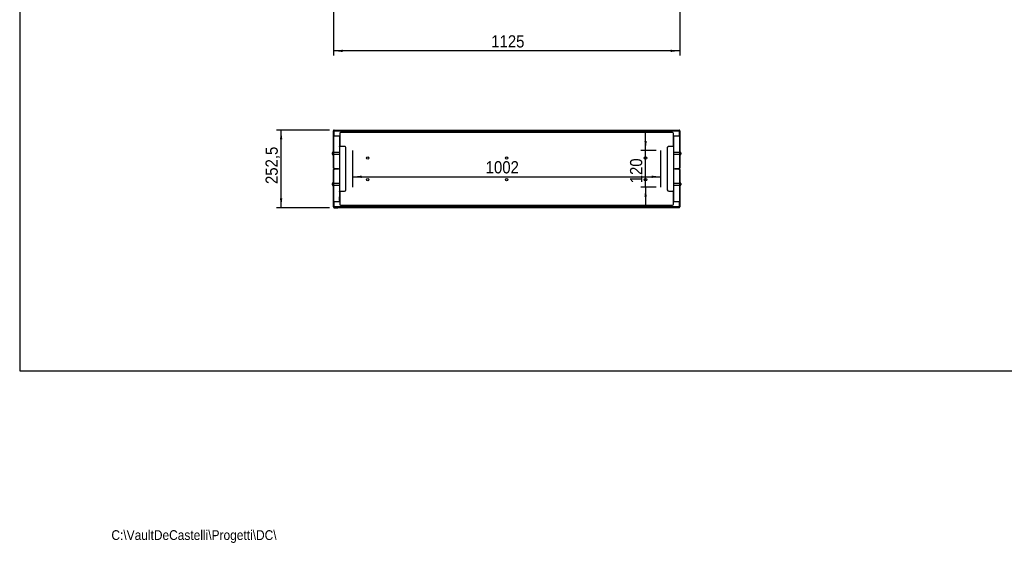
# Model space of a CAD drawing. Header units: millimetres. Extents: x -217 to 5933, y 23 to 4888.
# Tile 1 of 40: x -217 to 2981, y 23 to 1724. Entities that reach past the tile are written whole.
import ezdxf

# ---------------------------------------------------------------- set-up
doc = ezdxf.new("R2010")
doc.units = ezdxf.units.MM
doc.header["$LTSCALE"] = 15
doc.linetypes.add('SLD-Centro', pattern=[19.05, 15.24, -1.27, 1.27, -1.27])
doc.linetypes.add('SLD-Solido', pattern=[0])
for name, color, linetype in [('NOTE', 3, 'SLD-Solido'), ('PIEGHE', 6, 'SLD-Centro'), ('QUOTE', 1, 'SLD-Solido'), ('SCHIZZI', 9, 'Continuous')]:
    doc.layers.add(name, color=color, linetype=linetype)
doc.styles.add('SLDTEXTSTYLE1', font='GOTHIC.TTF', dxfattribs={"width": 0.913})
doc.dimstyles.new('SLDDIMSTYLE0', dxfattribs={"dimtxt": 39.6875, "dimasz": 30, "dimexe": 0, "dimexo": 0.0625, "dimgap": 9.921875, "dimtad": 1, "dimdec": 1, "dimrnd": 1e-09, "dimzin": 12, "dimdsep": 46, "dimtxsty": 'SLDTEXTSTYLE1', "dimsah": 1, "dimcen": 0.09, "dimadec": 0, "dimazin": 3, "dimtfac": 1, "dimtdec": 1, "dimtofl": 0, "dimtmove": 0, "dimatfit": 3, "dimfxl": 1, "dimfrac": 2, "dimtolj": 1, "dimtzin": 12, "dimarcsym": 0})
doc.dimstyles.new('SLDDIMSTYLE1', dxfattribs={"dimtxt": 39.6875, "dimasz": 30, "dimexe": 0, "dimexo": 0.0625, "dimgap": 9.921875, "dimtad": 1, "dimdec": 1, "dimrnd": 1e-09, "dimzin": 12, "dimdsep": 46, "dimtxsty": 'SLDTEXTSTYLE1', "dimsah": 1, "dimcen": 0.09, "dimadec": 0, "dimazin": 3, "dimtfac": 1, "dimtdec": 1, "dimtmove": 0, "dimatfit": 0, "dimfxl": 1, "dimfrac": 2, "dimtolj": 1, "dimtzin": 12, "dimarcsym": 0})

# ---------------------------------------------------------------- blocks, each defined once
blk = doc.blocks.new('_D_1')
at = {"layer": 'QUOTE', "transparency": 16777216}
for p, q in [((802, 1758.8), (802, 1607.6)), ((1927, 1758.8), (1927, 1607.6)), ((1927, 1622.6), (802, 1622.6))]:
    blk.add_line(p, q, dxfattribs=at)
for points in [[(802, 1622.6), (832, 1618.9), (832, 1626.4)], [(1927, 1622.6), (1897, 1626.4), (1897, 1618.9)]]:
    blk.add_solid(points, dxfattribs=at)
at = {"layer": 'QUOTE', "transparency": 16777216, "insert": (1314.6, 1673.3), "char_height": 39.69, "attachment_point": 1, "style": 'SLDTEXTSTYLE1'}
blk.add_mtext('1125', dxfattribs=at)
blk = doc.blocks.new('_D_5')
at = {"layer": 'QUOTE', "transparency": 16777216}
for p, q in [((789.4, 1365.5), (617.3, 1365.5)), ((632.3, 1113.1), (632.3, 1365.5)), ((789.4, 1113.1), (617.3, 1113.1))]:
    blk.add_line(p, q, dxfattribs=at)
for points in [[(632.3, 1365.5), (628.5, 1335.5), (636, 1335.5)], [(632.3, 1113.1), (636, 1143.1), (628.5, 1143.1)]]:
    blk.add_solid(points, dxfattribs=at)
at = {"layer": 'QUOTE', "transparency": 16777216, "insert": (581.6, 1190), "char_height": 39.69, "attachment_point": 1, "rotation": 90, "style": 'SLDTEXTSTYLE1'}
blk.add_mtext('252,5', dxfattribs=at)
blk = doc.blocks.new('_D_6')
at = {"layer": 'QUOTE', "transparency": 16777216}
blk.add_line((863.5, 1213.6), (1865.6, 1213.6), dxfattribs=at)
for points in [[(863.5, 1213.6), (893.5, 1209.8), (893.5, 1217.3)], [(1865.6, 1213.6), (1835.6, 1217.3), (1835.6, 1209.8)]]:
    blk.add_solid(points, dxfattribs=at)
at = {"layer": 'QUOTE', "transparency": 16777216, "insert": (1296.5, 1264.3), "char_height": 39.69, "attachment_point": 1, "style": 'SLDTEXTSTYLE1'}
blk.add_mtext('1002', dxfattribs=at)
blk = doc.blocks.new('_D_7')
at = {"layer": 'QUOTE', "transparency": 16777216}
for p, q in [((1815.8, 1299.3), (1815.8, 1359.3)), ((1850.6, 1299.3), (1800.8, 1299.3)), ((1815.8, 1179.4), (1815.8, 1299.3)), ((1850.6, 1179.4), (1800.8, 1179.4)), ((1815.8, 1179.4), (1815.8, 1119.4))]:
    blk.add_line(p, q, dxfattribs=at)
for points in [[(1815.8, 1299.3), (1819.6, 1329.3), (1812.1, 1329.3)], [(1815.8, 1179.4), (1812.1, 1149.4), (1819.6, 1149.4)]]:
    blk.add_solid(points, dxfattribs=at)
at = {"layer": 'QUOTE', "transparency": 16777216, "insert": (1765.2, 1192.4), "char_height": 39.69, "attachment_point": 1, "rotation": 90, "style": 'SLDTEXTSTYLE1'}
blk.add_mtext('120', dxfattribs=at)

msp = doc.modelspace()

# ---------------------------------------------------------------- linework, layer by layer
for p, q in [((802.05, 1241.74), (802.05, 1363.14)), ((803.25, 1241.74), (803.25, 1363.14)), ((804.45, 1365.54), (804.45, 1363.04)), ((804.45, 1365.54), (1924.65, 1365.54)), ((804.45, 1363.04), (1924.65, 1363.04)), ((804.45, 1363.04), (804.45, 1361.84)), ((804.45, 1345.04), (804.45, 1361.84)), ((822.4, 1345.04), (804.45, 1345.04)), ((822.4, 1354.04), (822.4, 1342.97)), ((1903.7, 1357.04), (825.4, 1357.04)), ((1906.7, 1342.97), (1906.7, 1354.04)), ((1924.65, 1345.04), (1906.7, 1345.04)), ((1924.65, 1363.04), (1924.65, 1365.54)), ((1924.65, 1361.84), (1924.65, 1363.04)), ((1924.65, 1361.84), (1924.65, 1345.04)), ((1925.85, 1363.14), (1925.85, 1241.74)), ((1927.05, 1363.14), (1927.05, 1241.74)), ((821.4, 1342.31), (821.39, 1317.64)), ((822.57, 1342.31), (821.4, 1342.31)), ((821.99, 1312.31), (821.89, 1166.31)), ((823.37, 1312.9), (822.21, 1312.9)), ((822.21, 1312.31), (822.21, 1312.9)), ((822.57, 1342.31), (822.55, 1317.64)), ((823.37, 1312.31), (823.37, 1312.9)), ((837.85, 1312.3), (824.38, 1312.31)), ((1904.71, 1312.31), (1891.24, 1312.3)), ((1905.72, 1312.9), (1905.72, 1312.31)), ((1905.72, 1312.9), (1906.88, 1312.9)), ((1906.54, 1317.64), (1906.52, 1342.31)), ((1906.52, 1342.31), (1907.69, 1342.31)), ((1906.88, 1312.9), (1906.89, 1312.31)), ((1907.2, 1166.31), (1907.1, 1312.31)), ((1907.7, 1317.64), (1907.69, 1342.31)), ((798.75, 1287.09), (798.75, 1291.59)), ((802.05, 1294.59), (801.75, 1294.59)), ((801.75, 1284.09), (802.05, 1284.09)), ((821.97, 1292.09), (803.25, 1292.09)), ((803.25, 1286.59), (821.97, 1286.59)), ((842.32, 1309.53), (842.32, 1309.53)), ((842.75, 1171.3), (842.84, 1307.3)), ((842.76, 1171.3), (842.85, 1307.3)), ((863.53, 1299.32), (863.53, 1179.35)), ((1865.56, 1179.35), (1865.56, 1299.32)), ((1886.24, 1307.3), (1886.33, 1171.3)), ((1886.25, 1307.3), (1886.34, 1171.3)), ((1886.77, 1309.53), (1886.77, 1309.53)), ((1925.85, 1292.09), (1907.12, 1292.09)), ((1907.12, 1286.59), (1925.85, 1286.59)), ((1927.35, 1294.59), (1927.05, 1294.59)), ((1927.05, 1284.09), (1927.35, 1284.09)), ((1930.35, 1291.59), (1930.35, 1287.09)), ((802.05, 1115.54), (802.05, 1236.94)), ((803.25, 1115.54), (803.25, 1236.94)), ((805.75, 1240.54), (804.45, 1240.54)), ((805.75, 1239.34), (804.45, 1239.34)), ((804.45, 1238.14), (805.75, 1238.14)), ((805.75, 1240.54), (818.25, 1240.54)), ((818.25, 1239.34), (805.75, 1239.34)), ((818.25, 1238.14), (805.75, 1238.14)), ((818.25, 1240.54), (818.25, 1239.34)), ((818.25, 1239.34), (818.25, 1238.14)), ((1910.85, 1239.34), (1910.85, 1240.54)), ((1910.85, 1240.54), (1923.35, 1240.54)), ((1923.35, 1239.34), (1910.85, 1239.34)), ((1910.85, 1238.14), (1910.85, 1239.34)), ((1923.35, 1238.14), (1910.85, 1238.14)), ((1924.65, 1240.54), (1923.35, 1240.54)), ((1924.65, 1239.34), (1923.35, 1239.34)), ((1923.35, 1238.14), (1924.65, 1238.14)), ((1925.85, 1236.94), (1925.85, 1115.54)), ((1927.05, 1236.94), (1927.05, 1115.54)), ((798.75, 1187.09), (798.75, 1191.59)), ((802.05, 1194.59), (801.75, 1194.59)), ((801.75, 1184.09), (802.05, 1184.09)), ((821.91, 1192.09), (803.25, 1192.09)), ((803.25, 1186.59), (821.9, 1186.59)), ((1925.85, 1192.09), (1907.18, 1192.09)), ((1907.19, 1186.59), (1925.85, 1186.59)), ((1927.35, 1194.59), (1927.05, 1194.59)), ((1927.05, 1184.09), (1927.35, 1184.09)), ((1930.35, 1191.59), (1930.35, 1187.09)), ((821.28, 1160.99), (821.27, 1136.31)), ((822.11, 1166.3), (821.96, 1166.31)), ((823.27, 1166.3), (822.11, 1166.3)), ((822.11, 1165.7), (822.11, 1166.3)), ((823.27, 1165.7), (822.11, 1165.7)), ((822.45, 1160.99), (822.43, 1136.31)), ((823.27, 1166.3), (823.13, 1166.31)), ((823.27, 1165.7), (823.27, 1166.3)), ((824.29, 1166.31), (837.75, 1166.3)), ((824.29, 1166.31), (837.75, 1166.3)), ((1891.34, 1166.3), (1904.8, 1166.31)), ((1891.34, 1166.3), (1904.8, 1166.31)), ((1905.96, 1166.31), (1905.82, 1166.3)), ((1905.82, 1166.3), (1905.82, 1165.7)), ((1905.82, 1166.3), (1906.98, 1166.3)), ((1905.82, 1165.7), (1906.98, 1165.7)), ((1906.66, 1136.31), (1906.64, 1160.99)), ((1907.13, 1166.31), (1906.98, 1166.3)), ((1906.98, 1166.3), (1906.98, 1165.7)), ((1907.82, 1136.31), (1907.81, 1160.99)), ((804.45, 1116.84), (804.45, 1133.64)), ((804.45, 1133.64), (822.4, 1133.64)), ((822.43, 1136.31), (821.27, 1136.31)), ((822.4, 1135.7), (822.4, 1124.64)), ((822.51, 1136.39), (822.43, 1136.31)), ((825.4, 1121.64), (1903.7, 1121.64)), ((1906.58, 1136.39), (1906.66, 1136.31)), ((1906.66, 1136.31), (1907.82, 1136.31)), ((1906.7, 1124.64), (1906.7, 1135.7)), ((1906.7, 1133.64), (1924.65, 1133.64)), ((1924.65, 1133.64), (1924.65, 1116.84)), ((804.45, 1116.84), (804.45, 1115.64)), ((1924.65, 1115.64), (804.45, 1115.64)), ((804.45, 1115.64), (804.45, 1113.14)), ((1924.65, 1113.14), (804.45, 1113.14)), ((1924.65, 1115.64), (1924.65, 1116.84)), ((1924.65, 1113.14), (1924.65, 1115.64))]:
    msp.add_line(p, q)
at = {"flags": 128}
for points in [[(824.29, 1166.31), (823.75, 1166.31), (823.24, 1166.31), (822.78, 1166.31), (822.4, 1166.31), (822.11, 1166.31), (821.94, 1166.31), (821.89, 1166.31), (821.96, 1166.31)], [(824.29, 1166.31), (824.02, 1166.31), (823.76, 1166.31), (823.53, 1166.31), (823.34, 1166.31), (823.2, 1166.31), (823.12, 1166.31), (823.09, 1166.31), (823.13, 1166.31)], [(1907.13, 1166.31), (1907.2, 1166.31), (1907.15, 1166.31), (1906.98, 1166.31), (1906.69, 1166.31), (1906.31, 1166.31), (1905.85, 1166.31), (1905.34, 1166.31), (1904.8, 1166.31)], [(1905.96, 1166.31), (1906, 1166.31), (1905.97, 1166.31), (1905.89, 1166.31), (1905.75, 1166.31), (1905.56, 1166.31), (1905.33, 1166.31), (1905.07, 1166.31), (1904.8, 1166.31)]]:
    msp.add_lwpolyline(points, dxfattribs=at)
for centre in [(913.53, 1274.32), (1364.55, 1274.32), (1815.56, 1274.32), (913.53, 1204.35), (1364.55, 1204.35), (1815.56, 1204.35)]:
    msp.add_circle(centre, 4)
for centre, radius, start, end in [((804.45, 1363.14), 2.4, 90, 180), ((804.45, 1363.14), 1.2, 90, 180), ((825.4, 1354.04), 3, 90, 180), ((1903.7, 1354.04), 3, 0, 90), ((1924.65, 1363.14), 2.4, 0, 90), ((1924.65, 1363.14), 1.2, 0, 90), ((831.55, 1316.96), 10.19, 176.13973, 203.43405), ((823.7, 1054.73), 257.59, 89.84715, 90.38028), ((832.72, 1316.96), 10.19, 176.13973, 203.43405), ((837.84, 1307.3), 5, 359.96206, 89.96232), ((1891.25, 1307.3), 5, 90.03768, 180.03794), ((1905.53, 1122.43), 189.88, 89.52467, 90.2479), ((1896.37, 1316.96), 10.19, 336.56595, 3.86027), ((1897.54, 1316.96), 10.19, 336.56595, 3.86027), ((801.75, 1291.59), 3, 90, 180), ((801.75, 1287.09), 3, 180, 270), ((837.85, 1307.3), 5, 359.96201, 26.46865), ((1891.24, 1307.3), 5, 153.53135, 180.03799), ((1927.35, 1291.59), 3, 0, 90), ((1927.35, 1287.09), 3, 270, 0), ((804.45, 1241.74), 2.4, 180, 270), ((804.45, 1236.94), 2.4, 90, 180), ((804.45, 1241.74), 1.2, 180, 270), ((804.45, 1236.94), 1.2, 90, 180), ((1924.65, 1241.74), 1.2, 270, 0), ((1924.65, 1241.74), 2.4, 270, 0), ((1924.65, 1236.94), 2.4, 0, 90), ((1924.65, 1236.94), 1.2, 0, 90), ((801.75, 1191.59), 3, 90, 180), ((801.75, 1187.09), 3, 180, 270), ((1927.35, 1191.59), 3, 0, 90), ((1927.35, 1187.09), 3, 270, 0), ((831.33, 1161.66), 10.07, 156.34779, 183.85586), ((832.5, 1161.66), 10.07, 156.34779, 183.85586), ((837.76, 1171.3), 5, 269.96217, 359.9619), ((837.75, 1171.3), 5, 269.96217, 359.9619), ((1891.33, 1171.3), 5, 180.0381, 270.03783), ((1891.34, 1171.3), 5, 180.0381, 270.03783), ((1896.59, 1161.66), 10.07, 356.14414, 23.65221), ((1897.76, 1161.66), 10.07, 356.14414, 23.65221), ((825.4, 1124.64), 3, 180, 270), ((1903.7, 1124.64), 3, 270, 0), ((804.45, 1115.54), 2.4, 180, 270), ((804.45, 1115.54), 1.2, 180, 270), ((1924.65, 1115.54), 2.4, 270, 360), ((1924.65, 1115.54), 1.2, 270, 0)]:
    msp.add_arc(centre, radius, start, end)
for points in [[(822.92, 1340.65), (822.88, 1340.73), (822.79, 1340.91), (822.66, 1341.47), (822.53, 1342.18), (822.44, 1342.71), (822.4, 1342.97)], [(1906.7, 1342.97), (1906.65, 1342.71), (1906.56, 1342.18), (1906.43, 1341.47), (1906.3, 1340.91), (1906.21, 1340.73), (1906.17, 1340.65)], [(822.4, 1135.7), (822.44, 1135.96), (822.53, 1136.49), (822.66, 1137.2), (822.79, 1137.76), (822.88, 1137.94), (822.92, 1138.03)], [(1906.17, 1138.03), (1906.21, 1137.94), (1906.3, 1137.76), (1906.43, 1137.2), (1906.56, 1136.49), (1906.65, 1135.96), (1906.7, 1135.7)]]:
    msp.add_open_spline(points, degree=3)
at = {"layer": 'PIEGHE', "color": 6, "true_color": 0xff00ff}
for p, q in [((804.45, 1365.54), (825.6, 1365.54)), ((804.45, 1113.07), (815.87, 1113.14))]:
    msp.add_line(p, q, dxfattribs=at)
at = {"layer": 'SCHIZZI', "color": 7, "true_color": 0xffffff}
for p, q in [((-216.73, 4888.37), (-216.73, 583.37)), ((-216.73, 583.37), (5933.27, 583.37))]:
    msp.add_line(p, q, dxfattribs=at)

# ---------------------------------------------------------------- texts
at = {"layer": 'NOTE', "insert": (81.13, 65.34), "char_height": 31.75, "attachment_point": 1, "style": 'SLDTEXTSTYLE1'}
msp.add_mtext('C:\\\\VaultDeCastelli\\\\Progetti\\\\DC\\\\', dxfattribs=at)

# ---------------------------------------------------------------- dimensions: what is measured, and where the dimension line sits
at = {"layer": 'QUOTE'}
for base, p1, p2, picture, middle in [((802.05, 1622.61), (1927.05, 1773.81), (802.05, 1773.81), '_D_1', (1373.29, 1622.61)), ((1865.56, 1213.57), (863.53, 1179.35), (1865.56, 1179.35), '_D_6', (1355.1, 1213.57))]:
    dim = msp.add_linear_dim(base=base, p1=p1, p2=p2, dimstyle='SLDDIMSTYLE0', dxfattribs=at)
    dim.commit()
    dim.dimension.update_dxf_attribs({"geometry": picture, "text_midpoint": middle, "dimtype": 160})
for base, p1, p2, dimstyle, picture, middle in [((632.27, 1365.54), (804.45, 1113.07), (804.45, 1365.54), 'SLDDIMSTYLE0', '_D_5', (632.27, 1255.96)), ((1815.85, 1299.32), (1865.56, 1179.35), (1865.56, 1299.32), 'SLDDIMSTYLE1', '_D_7', (1815.85, 1236.42))]:
    dim = msp.add_linear_dim(base=base, p1=p1, p2=p2, angle=90, dimstyle=dimstyle, dxfattribs=at)
    dim.commit()
    dim.dimension.update_dxf_attribs({"geometry": picture, "text_midpoint": middle, "dimtype": 160})

doc.saveas('drawing.dxf')
